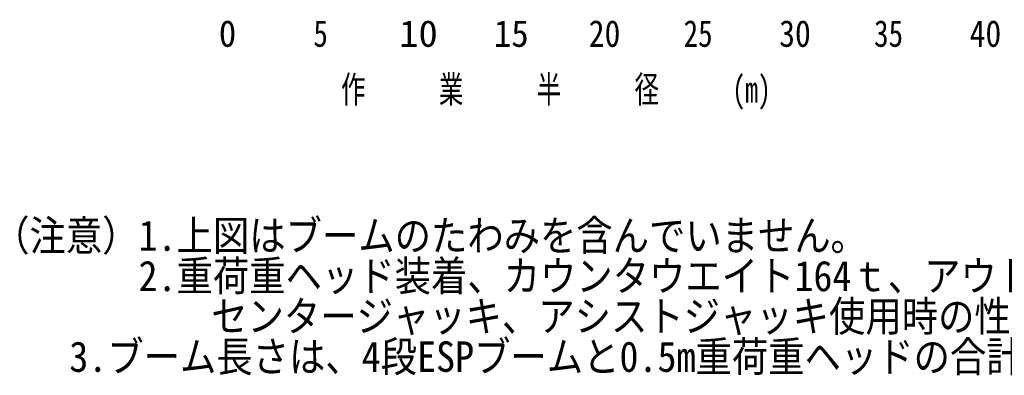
# Model space of a CAD drawing. Extents: x -28185 to 52541, y -37549 to 51651.
# Tile 1 of 8: x -25694 to 26005, y -37549 to -18880. Entities that reach past the tile are written whole.
import ezdxf

# ---------------------------------------------------------------- set-up
doc = ezdxf.new("R2010")
doc.units = 0
doc.layers.get('0').update_dxf_attribs({"linetype": 'CONTINUOUS'})

msp = doc.modelspace()

# ---------------------------------------------------------------- texts
at = {"color": 7, "linetype": 'Continuous', "char_height": 1400, "attachment_point": 1}
for s, insert in [('\\W0.959616;\\A1;0', (-15236.522137, -18904.454452)), ('\\W0.799680;\\A1;5', (-10273.840439, -18904.454452)), ('\\W1.066240;\\A1;10', (-5771.223718, -18904.454452)), ('\\W0.959616;\\A1;15', (-796.395544, -18904.454452)), ('\\W0.872378;\\A1;20', (4183.542062, -18904.454452)), ('\\W0.799680;\\A1;25', (9166.383946, -18904.454452)), ('\\W0.872378;\\A1;30', (14183.542286, -18904.454452)), ('\\W0.799680;\\A1;35', (19166.38417, -18904.454452)), ('\\W0.872378;\\A1;40', (24183.066435, -18904.454452)), ('\\W0.705600;\\A1;作\u3000\u3000\u3000業\u3000\u3000\u3000半\u3000\u3000\u3000径\u3000\u3000\u3000(m)', (-8821.436818, -21835.865522))]:
    msp.add_mtext(s, dxfattribs=dict(at, insert=insert))
at = {"color": 7, "linetype": 'Continuous', "insert": (-27085.730404, -29412.715441), "char_height": 1600, "attachment_point": 1, "line_spacing_factor": 0.794286}
msp.add_mtext('\\W0.917405;\\A1;（注意）1.上図はブームのたわみを含んでいません｡\\P\u3000\u3000\u3000\u30002.重荷重ヘッド装着、カウンタウエイト164ｔ、アウトリガ張出幅9.0m、\\P\u3000\u3000\u3000\u3000\u3000\u3000センタージャッキ、アシストジャッキ使用時の性能を図示しています。\\P    3.ブーム長さは、4段ESPブームと0.5m重荷重ヘッドの合計ブーム長さを示しています。', dxfattribs=at)

doc.saveas('drawing.dxf')
